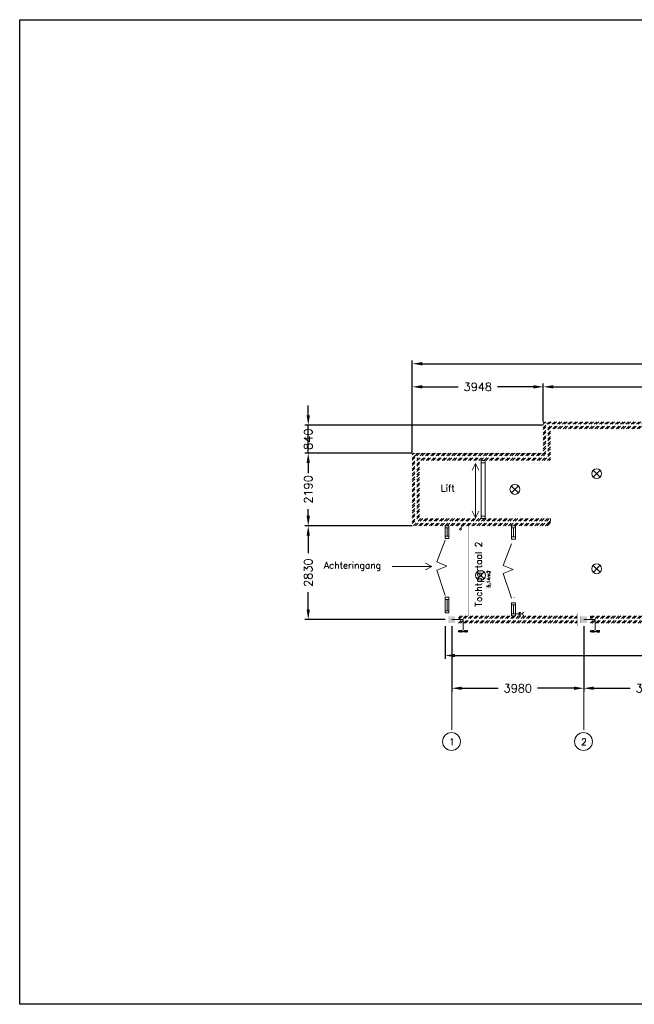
# Model space of a CAD drawing. Header units: millimetres. Extents: x 1965 to 43965, y 27567 to 57267.
# Tile 1 of 2: x 1965 to 20494, y 27567 to 57267. Entities that reach past the tile are written whole.
import ezdxf

# ---------------------------------------------------------------- set-up
doc = ezdxf.new("R2010")
doc.units = ezdxf.units.MM
doc.header["$LTSCALE"] = 100
doc.header["$MEASUREMENT"] = 0
doc.linetypes.add('ACAD_ISO10W100', pattern=[18, 12, -3, 0, -3])
doc.linetypes.add('E_GOOT3', pattern=[5, 4, -1])
doc.layers.get('0').update_dxf_attribs({"linetype": 'CONTINUOUS'})
doc.layers.get('DEFPOINTS').update_dxf_attribs({"linetype": 'CONTINUOUS'})
for name, color, linetype in [('Arcering', 23, 'CONTINUOUS'), ('Binnendeurkozijn', 4, 'CONTINUOUS'), ('Binnenkozijn', 4, 'CONTINUOUS'), ('Buitendeurkozijn', 4, 'CONTINUOUS'), ('Buitenmuur', 1, 'CONTINUOUS'), ('KADER', 4, 'CONTINUOUS'), ('Kolom', 3, 'CONTINUOUS'), ('Lichtpunt', 7, 'CONTINUOUS'), ('Lift', 3, 'CONTINUOUS'), ('Maatvoering', 7, 'CONTINUOUS'), ('Schakelaar', 7, 'CONTINUOUS'), ('Stramien', 7, 'CONTINUOUS'), ('Systeemplafond', 7, 'CONTINUOUS'), ('TEKST', 7, 'CONTINUOUS'), ('TRAPPEN', 2, 'CONTINUOUS'), ('Wandcontactdoos', 7, 'CONTINUOUS')]:
    doc.layers.add(name, color=color, linetype=linetype)
doc.styles.get("Standard").update_dxf_attribs({"font": 'romans.shx'})
doc.dimstyles.new('DIM-ARR', dxfattribs={"dimtxt": 2.5, "dimasz": 3, "dimexe": 1, "dimexo": 0, "dimgap": 1.5, "dimtad": 1, "dimdsep": 46, "dimtxsty": 'Standard', "dimcen": -3, "dimdle": 1.25, "dimclrt": 7, "dimadec": 0, "dimazin": 0, "dimtfac": 0.8, "dimtmove": 2, "dimatfit": 3, "dimfxl": 1, "dimtvp": 1.8, "dimtolj": 1, "dimarcsym": 0})

# ---------------------------------------------------------------- blocks, each defined once
blk = doc.blocks.new('*D72')
at = {"layer": 'DEFPOINTS', "color": 0, "lineweight": 0, "transparency": 16777216}
for p in [(14792, 38972), (31113, 38972), (31113, 38088)]:
    blk.add_point(p, dxfattribs=at)
at = {"layer": 'Maatvoering', "color": 0, "lineweight": -2, "transparency": 16777216}
for p, q in [((14792, 38972), (14792, 37988)), ((31113, 38972), (31113, 37988)), ((15092, 38088), (22296, 38088)), ((30813, 38088), (23608, 38088))]:
    blk.add_line(p, q, dxfattribs=at)
at = {"layer": 'Maatvoering', "color": 0, "lineweight": 0, "transparency": 16777216}
for points in [[(15092, 38138), (15092, 38038), (14792, 38088)], [(30813, 38138), (30813, 38038), (31113, 38088)]]:
    blk.add_solid(points, dxfattribs=at)
at = {"layer": 'Maatvoering', "color": 7, "lineweight": 0, "transparency": 16777216, "insert": (22952, 38088), "char_height": 250, "attachment_point": 5}
blk.add_mtext('\\A1;16321', dxfattribs=at)
blk = doc.blocks.new('*D73')
at = {"layer": 'DEFPOINTS', "color": 0, "lineweight": 0, "transparency": 16777216}
for p in [(31113, 46889), (31113, 45142), (13802, 44192)]:
    blk.add_point(p, dxfattribs=at)
at = {"layer": 'Maatvoering', "color": 0, "lineweight": -2, "transparency": 16777216}
for p, q in [((13802, 44192), (13802, 46989)), ((31113, 45142), (31113, 46989)), ((14102, 46889), (21801, 46889)), ((30813, 46889), (23113, 46889))]:
    blk.add_line(p, q, dxfattribs=at)
at = {"layer": 'Maatvoering', "color": 0, "lineweight": 0, "transparency": 16777216}
for points in [[(14102, 46939), (14102, 46839), (13802, 46889)], [(30813, 46939), (30813, 46839), (31113, 46889)]]:
    blk.add_solid(points, dxfattribs=at)
at = {"layer": 'Maatvoering', "color": 7, "lineweight": 0, "transparency": 16777216, "insert": (22457, 46889), "char_height": 250, "attachment_point": 5}
blk.add_mtext('\\A1;17311', dxfattribs=at)
blk = doc.blocks.new('*D74')
at = {"layer": 'DEFPOINTS', "color": 0, "lineweight": 0, "transparency": 16777216}
for p in [(17750, 46192), (17750, 45142), (13802, 44192)]:
    blk.add_point(p, dxfattribs=at)
at = {"layer": 'Maatvoering', "color": 0, "lineweight": -2, "transparency": 16777216}
for p, q in [((13802, 44192), (13802, 46292)), ((14102, 46192), (15185, 46192)), ((17450, 46192), (16366, 46192)), ((17750, 45142), (17750, 46292))]:
    blk.add_line(p, q, dxfattribs=at)
at = {"layer": 'Maatvoering', "color": 0, "lineweight": 0, "transparency": 16777216}
for points in [[(14102, 46242), (14102, 46142), (13802, 46192)], [(17450, 46242), (17450, 46142), (17750, 46192)]]:
    blk.add_solid(points, dxfattribs=at)
at = {"layer": 'Maatvoering', "color": 7, "lineweight": 0, "transparency": 16777216, "insert": (15776, 46192), "char_height": 250, "attachment_point": 5}
blk.add_mtext('\\A1;3948', dxfattribs=at)
blk = doc.blocks.new('*D75')
at = {"layer": 'DEFPOINTS', "color": 0, "lineweight": 0, "transparency": 16777216}
for p in [(31113, 46192), (17750, 45142), (31113, 45142)]:
    blk.add_point(p, dxfattribs=at)
at = {"layer": 'Maatvoering', "color": 0, "lineweight": -2, "transparency": 16777216}
for p, q in [((17750, 45142), (17750, 46292)), ((18050, 46192), (23739, 46192)), ((30813, 46192), (25123, 46192)), ((31113, 45142), (31113, 46292))]:
    blk.add_line(p, q, dxfattribs=at)
at = {"layer": 'Maatvoering', "color": 0, "lineweight": 0, "transparency": 16777216}
for points in [[(18050, 46242), (18050, 46142), (17750, 46192)], [(30813, 46242), (30813, 46142), (31113, 46192)]]:
    blk.add_solid(points, dxfattribs=at)
at = {"layer": 'Maatvoering', "color": 7, "lineweight": 0, "transparency": 16777216, "insert": (24431, 46224), "char_height": 250, "attachment_point": 5}
blk.add_mtext('\\A1;13363', dxfattribs=at)
blk = doc.blocks.new('*D76')
at = {"layer": 'DEFPOINTS', "color": 0, "lineweight": 0, "transparency": 16777216}
for p in [(14992, 38972), (18972, 38972), (18972, 37100)]:
    blk.add_point(p, dxfattribs=at)
at = {"layer": 'Maatvoering', "color": 0, "lineweight": -2, "transparency": 16777216}
for p, q in [((14992, 38972), (14992, 37000)), ((18972, 38972), (18972, 37000)), ((15292, 37100), (16391, 37100)), ((18672, 37100), (17572, 37100))]:
    blk.add_line(p, q, dxfattribs=at)
at = {"layer": 'Maatvoering', "color": 0, "lineweight": 0, "transparency": 16777216}
for points in [[(15292, 37150), (15292, 37050), (14992, 37100)], [(18672, 37150), (18672, 37050), (18972, 37100)]]:
    blk.add_solid(points, dxfattribs=at)
at = {"layer": 'Maatvoering', "color": 7, "lineweight": 0, "transparency": 16777216, "insert": (16982, 37100), "char_height": 250, "attachment_point": 5}
blk.add_mtext('\\A1;3980', dxfattribs=at)
blk = doc.blocks.new('*D77')
at = {"layer": 'DEFPOINTS', "color": 0, "lineweight": 0, "transparency": 16777216}
for p in [(18972, 38972), (22952, 38972), (22952, 37100)]:
    blk.add_point(p, dxfattribs=at)
at = {"layer": 'Maatvoering', "color": 0, "lineweight": -2, "transparency": 16777216}
for p, q in [((18972, 38972), (18972, 37000)), ((22952, 38972), (22952, 37000)), ((19272, 37100), (20372, 37100)), ((22652, 37100), (21552, 37100))]:
    blk.add_line(p, q, dxfattribs=at)
at = {"layer": 'Maatvoering', "color": 0, "lineweight": 0, "transparency": 16777216}
for points in [[(19272, 37150), (19272, 37050), (18972, 37100)], [(22652, 37150), (22652, 37050), (22952, 37100)]]:
    blk.add_solid(points, dxfattribs=at)
at = {"layer": 'Maatvoering', "color": 7, "lineweight": 0, "transparency": 16777216, "insert": (20962, 37100), "char_height": 250, "attachment_point": 5}
blk.add_mtext('\\A1;3980', dxfattribs=at)
blk = doc.blocks.new('*D82')
at = {"layer": 'DEFPOINTS', "color": 0, "lineweight": 0, "transparency": 16777216}
for p in [(10664, 42002), (13802, 42002), (14792, 39172)]:
    blk.add_point(p, dxfattribs=at)
at = {"layer": 'Maatvoering', "color": 0, "lineweight": -2, "transparency": 16777216}
for p, q in [((13802, 42002), (10564, 42002)), ((10664, 41702), (10664, 41177)), ((10664, 39472), (10664, 39996)), ((14792, 39172), (10564, 39172))]:
    blk.add_line(p, q, dxfattribs=at)
at = {"layer": 'Maatvoering', "color": 0, "lineweight": 0, "transparency": 16777216}
for points in [[(10614, 41702), (10714, 41702), (10664, 42002)], [(10614, 39472), (10714, 39472), (10664, 39172)]]:
    blk.add_solid(points, dxfattribs=at)
at = {"layer": 'Maatvoering', "color": 7, "lineweight": 0, "transparency": 16777216, "insert": (10664, 40587), "char_height": 250, "attachment_point": 5, "rotation": 90}
blk.add_mtext('\\A1;2830', dxfattribs=at)
blk = doc.blocks.new('*D85')
at = {"layer": 'DEFPOINTS', "color": 0, "lineweight": 0, "transparency": 16777216}
for p in [(10664, 44192), (13802, 44192), (13802, 42002)]:
    blk.add_point(p, dxfattribs=at)
at = {"layer": 'Maatvoering', "color": 0, "lineweight": -2, "transparency": 16777216}
for p, q in [((13802, 44192), (10564, 44192)), ((10664, 43892), (10664, 43687)), ((10664, 42302), (10664, 42506)), ((13802, 42002), (10564, 42002))]:
    blk.add_line(p, q, dxfattribs=at)
at = {"layer": 'Maatvoering', "color": 0, "lineweight": 0, "transparency": 16777216}
for points in [[(10614, 43892), (10714, 43892), (10664, 44192)], [(10614, 42302), (10714, 42302), (10664, 42002)]]:
    blk.add_solid(points, dxfattribs=at)
at = {"layer": 'Maatvoering', "color": 7, "lineweight": 0, "transparency": 16777216, "insert": (10664, 43097), "char_height": 250, "attachment_point": 5, "rotation": 90}
blk.add_mtext('\\A1;2190', dxfattribs=at)
blk = doc.blocks.new('*D86')
at = {"layer": 'DEFPOINTS', "color": 0, "lineweight": 0, "transparency": 16777216}
for p in [(10664, 45032), (17750, 45032), (13802, 44192)]:
    blk.add_point(p, dxfattribs=at)
at = {"layer": 'Maatvoering', "color": 0, "lineweight": -2, "transparency": 16777216}
for p, q in [((10664, 45332), (10664, 45632)), ((17750, 45032), (10564, 45032)), ((10664, 44192), (10664, 45032)), ((13802, 44192), (10564, 44192)), ((10664, 43892), (10664, 43592))]:
    blk.add_line(p, q, dxfattribs=at)
at = {"layer": 'Maatvoering', "color": 0, "lineweight": 0, "transparency": 16777216}
for points in [[(10614, 45332), (10714, 45332), (10664, 45032)], [(10614, 43892), (10714, 43892), (10664, 44192)]]:
    blk.add_solid(points, dxfattribs=at)
at = {"layer": 'Maatvoering', "color": 7, "lineweight": 0, "transparency": 16777216, "insert": (10664, 44612), "char_height": 250, "attachment_point": 5, "rotation": 90}
blk.add_mtext('\\A1;840', dxfattribs=at)

msp = doc.modelspace()

# ---------------------------------------------------------------- hatches: boundary and pattern name
at = {"layer": 'Arcering', "lineweight": 0}
h = msp.add_hatch(dxfattribs=at)
h.set_pattern_fill('ANSI32', color=256, scale=300)
h.paths.add_polyline_path([(17969.641, 44921.655), (31112.641, 44921.655), (31112.641, 45141.655), (17749.641, 45141.655), (17749.641, 44191.655), (13801.641, 44191.655), (13801.641, 42001.655), (17969.641, 42001.655), (17969.641, 42221.655), (14021.641, 42221.655), (14021.641, 43971.655), (15885.641, 43971.655), (17969.641, 43971.655)])
h.paths.add_polyline_path([(17829.641, 45001.655), (17829.641, 45061.655), (31032.641, 45061.655), (31032.641, 45001.655), (17969.641, 45001.655), (17889.641, 45001.655), (17889.641, 44051.655), (14021.641, 44051.655), (13941.641, 44051.655), (13941.641, 42221.655), (13941.641, 42141.655), (17889.641, 42141.655), (17889.641, 42081.655), (13941.641, 42081.655), (13881.641, 42081.655), (13881.641, 44051.655), (13881.641, 44111.655), (17829.641, 44111.655)], flags=16)
h = msp.add_hatch(dxfattribs=at)
h.set_pattern_fill('AR-SAND', color=256, scale=20)
h.set_pattern_definition([(37.5, (0, 0), (-1.259867, 38.536475), [0, -30.4, 0, -34, 0, -32.5]), (7.5, (0, 0), (35.395534, 56.44292), [0, -16.4, 0, -27.4, 0, -10.5]), (327.5, (-24.6, 0), (62.282837, 0.11318), [0, -10, 0, -36, 0, -47]), (317.5, (-24.6, 0), (60.12253, 17.55351), [0, -5, 0, -23.6, 0, -27])])
h.paths.add_polyline_path([(15091.641, 39271.655), (14891.641, 39271.655), (14891.641, 39071.655), (15091.641, 39071.655)])
h.paths.add_polyline_path([(19071.891, 39271.655), (18871.891, 39271.655), (18871.891, 39071.655), (19071.891, 39071.655)])
h.paths.add_polyline_path([(27032.391, 39271.655), (26832.391, 39271.655), (26832.391, 39071.655), (27032.391, 39071.655)])
h.paths.add_polyline_path([(31012.641, 39271.655), (30812.641, 39271.655), (30812.641, 39071.655), (31012.641, 39071.655)])
h = msp.add_hatch(dxfattribs=at)
h.set_pattern_fill('ANSI32', color=256, scale=300)
h.paths.add_polyline_path([(18771.891, 39141.655), (15271.641, 39141.655), (15271.641, 39201.655), (18771.891, 39201.655), (18771.891, 39281.655), (15191.641, 39281.655), (15191.641, 39061.655), (18771.891, 39061.655)])
h.paths.add_polyline_path([(22752.141, 39281.655), (19171.891, 39281.655), (19171.891, 39201.655), (22752.141, 39201.655)])
h.paths.add_polyline_path([(22752.141, 39141.655), (19171.891, 39141.655), (19171.891, 39061.655), (22752.141, 39061.655)])
h.paths.add_polyline_path([(26732.391, 39281.655), (23152.141, 39281.655), (23152.141, 39201.655), (26732.391, 39201.655)])
h.paths.add_polyline_path([(26732.391, 39141.655), (23152.141, 39141.655), (23152.141, 39061.655), (26732.391, 39061.655)])
h.paths.add_polyline_path([(30712.641, 39281.655), (27132.391, 39281.655), (27132.391, 39201.655), (30632.641, 39201.655), (30632.641, 39141.655), (27132.391, 39141.655), (27132.391, 39061.655), (27654.641, 39061.655), (30712.641, 39061.655)])

# ---------------------------------------------------------------- linework, layer by layer
at = {"linetype": 'E_GOOT3', "lineweight": 0}
for p, q in [((14991.641, 39171.655), (15334.281, 39171.655)), ((15334.281, 39171.655), (15334.281, 38859.027)), ((18971.891, 39171.655), (19314.531, 39171.655)), ((19314.531, 39171.655), (19314.531, 38859.027))]:
    msp.add_line(p, q, dxfattribs=at)
at = {"layer": 'Binnendeurkozijn', "lineweight": 0}
for q in [(16545.341, 40805.075), (16545.341, 40558.915)]:
    msp.add_line((16845.641, 40681.995), q, dxfattribs=at)
at = {"layer": 'Binnendeurkozijn', "lineweight": 0, "const_width": 0.8}
for points in [[(16909.641, 41512.155), (16795.641, 41512.155), (16795.641, 41460.155), (16845.641, 41460.155), (16845.641, 41445.155), (16909.641, 41445.155), (16909.641, 41512.155)], [(16795.641, 41460.155), (16845.641, 41460.155), (16845.641, 39822.655), (16795.641, 39822.655), (16795.641, 41487.655)], [(16909.641, 39770.655), (16795.641, 39770.655), (16795.641, 39822.655), (16845.641, 39822.655), (16845.641, 39837.655), (16909.641, 39837.655), (16909.641, 39770.655)]]:
    msp.add_lwpolyline(points, dxfattribs=at)
at = {"layer": 'Binnenkozijn', "lineweight": 0}
for p, q in [((15881.641, 42221.655), (15881.641, 43904.655)), ((14791.641, 41684.655), (14791.641, 41949.655)), ((14848.641, 41934.655), (14848.641, 41684.655)), ((16795.641, 41669.155), (16795.641, 41934.655)), ((16852.641, 41934.655), (16852.641, 41669.155)), ((14791.641, 39438.655), (14791.641, 39793.655)), ((14848.641, 39778.655), (14848.641, 39438.655)), ((16795.641, 39348.655), (16795.641, 39613.655)), ((16852.641, 39613.655), (16852.641, 39348.655))]:
    msp.add_line(p, q, dxfattribs=at)
for points in [[(15995.641, 43971.655), (15995.641, 43904.655), (15881.641, 43904.655), (15881.641, 43971.655), (15995.641, 43971.655)], [(15995.641, 43904.655), (15995.641, 42221.655)], [(15995.641, 42288.655), (15995.641, 42221.655), (15881.641, 42221.655), (15881.641, 42288.655), (15995.641, 42288.655)], [(14905.641, 42001.655), (14905.641, 41934.655), (14791.641, 41934.655), (14791.641, 42001.655), (14905.641, 42001.655)], [(14905.641, 41949.655), (14905.641, 41684.655)], [(16909.641, 42001.655), (16909.641, 41934.655), (16795.641, 41934.655), (16795.641, 42001.655), (16909.641, 42001.655)], [(16909.641, 41934.655), (16909.641, 41669.155)], [(14905.641, 41684.655), (14905.641, 41617.655), (14791.641, 41617.655), (14791.641, 41684.655), (14905.641, 41684.655)], [(16909.641, 41669.155), (16909.641, 41602.155), (16795.641, 41602.155), (16795.641, 41669.155), (16909.641, 41669.155)], [(14905.641, 39845.655), (14905.641, 39778.655), (14791.641, 39778.655), (14791.641, 39845.655), (14905.641, 39845.655)], [(14905.641, 39793.655), (14905.641, 39438.655)], [(16909.641, 39680.655), (16909.641, 39613.655), (16795.641, 39613.655), (16795.641, 39680.655), (16909.641, 39680.655)], [(16909.641, 39613.655), (16909.641, 39348.655)], [(14905.641, 39438.655), (14905.641, 39371.655), (14791.641, 39371.655), (14791.641, 39438.655), (14905.641, 39438.655)], [(16909.641, 39348.655), (16909.641, 39281.655), (16795.641, 39281.655), (16795.641, 39348.655), (16909.641, 39348.655)]]:
    msp.add_lwpolyline(points, dxfattribs=at)
at = {"layer": 'Binnenkozijn', "lineweight": 0, "const_width": 0.8}
for points in [[(16909.641, 41602.155), (16909.641, 41512.155), (16795.641, 41512.155), (16795.641, 41602.155), (16909.641, 41602.155)], [(16909.641, 39680.655), (16909.641, 39770.655), (16795.641, 39770.655), (16795.641, 39680.655), (16909.641, 39680.655)]]:
    msp.add_lwpolyline(points, dxfattribs=at)
at = {"layer": 'Buitendeurkozijn', "lineweight": 0}
for p, q in [((14541.341, 40910.575), (14791.641, 41565.655)), ((16545.341, 40805.075), (16795.641, 41460.155)), ((14841.641, 40787.495), (14541.341, 40910.575)), ((14841.641, 40787.495), (14541.341, 40664.415)), ((14541.341, 40664.415), (14791.641, 39897.655)), ((16545.341, 40558.915), (16795.641, 39822.655))]:
    msp.add_line(p, q, dxfattribs=at)
at = {"layer": 'Buitendeurkozijn', "lineweight": 0, "const_width": 0.8}
for points in [[(14905.641, 41617.655), (14791.641, 41617.655), (14791.641, 41565.655), (14841.641, 41565.655), (14841.641, 41550.655), (14905.641, 41550.655), (14905.641, 41617.655)], [(14791.641, 41565.655), (14841.641, 41565.655), (14841.641, 39897.655), (14791.641, 39897.655), (14791.641, 41593.155)], [(14905.641, 41578.155), (14905.641, 39912.655)], [(16909.641, 41472.655), (16909.641, 39837.655)], [(14905.641, 39845.655), (14791.641, 39845.655), (14791.641, 39897.655), (14841.641, 39897.655), (14841.641, 39912.655), (14905.641, 39912.655), (14905.641, 39845.655)]]:
    msp.add_lwpolyline(points, dxfattribs=at)
at = {"layer": 'Buitenmuur', "lineweight": 0}
for p, q in [((17969.641, 42221.655), (17969.641, 42141.655)), ((19171.891, 39281.655), (19171.891, 39201.655))]:
    msp.add_line(p, q, dxfattribs=at)
at = {"layer": 'Buitenmuur', "lineweight": 0, "const_width": 0.8}
for points in [[(31112.641, 45141.655), (31112.641, 44921.655), (17969.641, 44921.655), (17969.641, 43971.655), (14021.641, 43971.655), (14021.641, 42221.655), (17969.641, 42221.655), (17969.641, 42001.655), (13801.641, 42001.655), (13801.641, 44191.655), (17749.641, 44191.655), (17749.641, 45141.655), (31112.641, 45141.655)], [(17969.641, 42001.655), (14791.641, 42001.655)], [(17969.641, 42001.655), (17969.641, 42081.655)], [(17969.641, 39061.655), (16909.641, 39061.655), (16795.641, 39061.655), (15191.641, 39061.655)], [(18771.891, 39061.655), (17969.641, 39061.655)]]:
    msp.add_lwpolyline(points, dxfattribs=at)
for points in [[(31032.641, 45001.655), (17969.641, 45001.655), (17889.641, 45001.655), (17889.641, 44051.655), (14021.641, 44051.655), (13941.641, 44051.655), (13941.641, 42221.655), (13941.641, 42141.655), (17889.641, 42141.655), (17889.641, 42081.655), (13941.641, 42081.655), (13881.641, 42081.655), (13881.641, 44051.655), (13881.641, 44111.655), (17829.641, 44111.655), (17829.641, 45001.655), (17829.641, 45061.655), (31032.641, 45061.655)], [(15271.641, 39201.655), (15271.641, 39201.655), (18771.891, 39201.655), (18771.891, 39281.655), (15191.641, 39281.655), (15191.641, 39061.655), (18771.891, 39061.655), (18771.891, 39141.655), (15271.641, 39141.655)], [(19171.891, 39281.655), (19171.891, 39201.655), (22752.141, 39201.655), (22752.141, 39281.655)]]:
    msp.add_lwpolyline(points, close=True, dxfattribs=at)
at = {"layer": 'Buitenmuur', "lineweight": 0}
msp.add_lwpolyline([(22752.141, 39061.655, 0.8, 0.8, 0), (22752.141, 39141.655, 0.8, 0.8, 0), (19171.891, 39141.655, 0.8, 0.8, 0), (19171.891, 39061.655, 0.8, 0.8, 0), (22752.141, 39061.655, 0.8, 0.8, 0), (19171.891, 39061.655, 0, 0, 0)], format="xyseb", dxfattribs=at)
at = {"layer": 'KADER'}
msp.add_lwpolyline([(1964.592, 57266.903), (43964.592, 57266.903), (43964.592, 27566.903), (1964.592, 27566.903)], close=True, dxfattribs=at)
at = {"layer": 'Kolom', "lineweight": 0, "const_width": 0.8}
for points in [[(15191.641, 39371.655), (14791.641, 39371.655), (14791.641, 38971.655), (15191.641, 38971.655), (15191.641, 39371.655)], [(15091.641, 39271.655), (14891.641, 39271.655), (14891.641, 39071.655), (15091.641, 39071.655), (15091.641, 39271.655)], [(19171.891, 39371.655), (18771.891, 39371.655), (18771.891, 38971.655), (19171.891, 38971.655), (19171.891, 39371.655)], [(19071.891, 39271.655), (18871.891, 39271.655), (18871.891, 39071.655), (19071.891, 39071.655), (19071.891, 39271.655)]]:
    msp.add_lwpolyline(points, dxfattribs=at)
at = {"layer": 'Lichtpunt', "lineweight": 0}
for p, q in [((19250.605, 43676.538), (19468.148, 43469.959)), ((19256.087, 43464.477), (19462.666, 43682.02)), ((16786.685, 43202.77), (17004.228, 42996.19)), ((16792.166, 42990.708), (16998.746, 43208.251)), ((19250.605, 40807.855), (19468.148, 40601.276)), ((19256.087, 40595.794), (19462.666, 40813.337)), ((15750.851, 40610.472), (15968.394, 40403.893)), ((15756.333, 40398.411), (15962.913, 40615.954))]:
    msp.add_line(p, q, dxfattribs=at)
for centre in [(19359.377, 43573.249), (19359.377, 43573.249), (16895.456, 43099.48), (19359.377, 40704.565), (15859.623, 40507.183)]:
    msp.add_circle(centre, 150, dxfattribs=at)
at = {"layer": 'Lift', "lineweight": 0, "const_width": 0.8}
msp.add_lwpolyline([(14021.641, 43971.655), (15995.641, 43971.655), (15995.641, 42221.655), (14021.641, 42221.655), (14021.641, 43971.655)], dxfattribs=at)
at = {"layer": 'Schakelaar', "lineweight": 0}
msp.add_line((15255.54, 41895.323), (15292.322, 41988.313), dxfattribs=at)
msp.add_circle((15255.54, 41895.323), 30, dxfattribs=at)
at = {"layer": 'Stramien', "linetype": 'ACAD_ISO10W100', "lineweight": 0}
for p, q in [((14991.641, 35841.979), (14991.641, 38971.655)), ((18971.891, 35841.979), (18971.891, 38971.655))]:
    msp.add_line(p, q, dxfattribs=at)
at = {"layer": 'Stramien', "lineweight": 0}
for centre in [(14982.845, 35493.215), (18963.095, 35493.215)]:
    msp.add_circle(centre, 269.662, dxfattribs=at)
at = {"layer": 'Systeemplafond', "lineweight": 0, "const_width": 0.8}
for points in [[(15995.641, 43971.655), (16595.641, 43971.655), (16595.641, 43396.655), (15995.641, 43396.655), (15995.641, 43971.655)], [(16595.641, 43971.655), (17195.641, 43971.655), (17195.641, 43396.655), (16595.641, 43396.655), (16595.641, 43971.655)], [(17195.641, 43971.655), (17795.641, 43971.655), (17795.641, 43396.655), (17195.641, 43396.655), (17195.641, 43996.655)], [(15995.641, 43396.655), (16595.641, 43396.655), (16595.641, 42796.655), (15995.641, 42796.655), (15995.641, 43396.655)], [(16595.641, 43396.655), (17195.641, 43396.655), (17195.641, 42796.655), (16595.641, 42796.655), (16595.641, 43396.655)], [(17195.641, 43396.655), (17795.641, 43396.655), (17795.641, 42796.655), (17195.641, 42796.655), (17195.641, 43396.655)], [(15995.641, 42796.655), (16595.641, 42796.655), (16595.641, 42221.655), (15995.641, 42221.655), (15995.641, 42796.655)], [(16595.641, 42796.655), (17195.641, 42796.655), (17195.641, 42221.655), (16595.641, 42221.655), (16595.641, 42796.655)], [(17195.641, 42796.655), (17795.641, 42796.655), (17795.641, 42221.655), (17195.641, 42221.655), (17195.641, 42796.655)], [(14905.641, 42001.655), (15505.641, 42001.655), (15505.641, 41401.655), (14905.641, 41401.655), (14905.641, 42001.655)], [(15505.641, 42001.655), (16105.641, 42001.655), (16105.641, 41401.655), (15505.641, 41401.655), (15505.641, 42001.655)], [(16105.641, 42001.655), (16795.641, 42001.655), (16795.641, 41401.655), (16105.641, 41401.655), (16105.641, 42001.655)], [(16909.641, 42001.655), (17509.641, 42001.655), (17509.641, 41401.155), (16909.641, 41401.155), (16909.641, 42001.655)], [(17749.641, 42001.655), (17509.641, 42001.655), (17509.641, 41401.155), (17795.641, 41401.155), (17795.641, 42001.655)], [(14905.641, 41401.655), (15505.641, 41401.655), (15505.641, 40801.655), (14905.641, 40801.655), (14905.641, 41401.655)], [(15505.641, 41401.655), (16105.641, 41401.655), (16105.641, 40801.655), (15505.641, 40801.655), (15505.641, 41401.655)], [(16105.641, 41401.655), (16795.641, 41401.655), (16795.641, 40801.655), (16105.641, 40801.655), (16105.641, 41401.655)], [(16909.641, 41401.155), (17509.641, 41401.155), (17509.641, 40801.155), (16909.641, 40801.155), (16909.641, 41401.155)], [(17749.641, 41401.655), (17509.641, 41401.155), (17509.641, 40801.155), (17795.641, 40801.155), (17795.641, 41401.655)], [(14905.641, 40801.655), (15505.641, 40801.655), (15505.641, 40201.655), (14905.641, 40201.655), (14905.641, 40801.655)], [(15505.641, 40801.655), (16105.641, 40801.655), (16105.641, 40201.655), (15505.641, 40201.655), (15505.641, 40801.655)], [(16105.641, 40801.655), (16795.641, 40801.655), (16795.641, 40201.655), (16105.641, 40201.655), (16105.641, 40801.655)], [(16909.641, 40801.155), (17509.641, 40801.155), (17509.641, 40201.155), (16909.641, 40201.155), (16909.641, 40801.155)], [(17749.641, 40801.655), (17509.641, 40801.155), (17509.641, 40201.155), (17795.641, 40201.155), (17795.641, 40801.655)], [(14905.641, 40201.655), (15505.641, 40201.655), (15505.641, 39601.655), (14905.641, 39601.655), (14905.641, 40201.655)], [(15505.641, 40201.655), (16105.641, 40201.655), (16105.641, 39601.655), (15505.641, 39601.655), (15505.641, 40201.655)], [(16105.641, 40201.655), (16795.641, 40201.655), (16795.641, 39601.655), (16105.641, 39601.655), (16105.641, 40201.655)], [(16909.641, 40201.155), (17509.641, 40201.155), (17509.641, 39601.155), (16909.641, 39601.155), (16909.641, 40201.155)], [(17749.641, 40201.655), (17509.641, 40201.155), (17509.641, 39601.155), (17795.641, 39601.155), (17795.641, 40201.655)], [(14905.641, 39601.655), (15505.641, 39601.655), (15505.641, 39281.655), (14905.641, 39281.655), (14905.641, 39601.655)], [(15505.641, 39601.655), (16105.641, 39601.655), (16105.641, 39281.655), (15505.641, 39281.655), (15505.641, 39601.655)], [(16105.641, 39601.655), (16795.641, 39601.655), (16795.641, 39281.655), (16105.641, 39281.655), (16105.641, 39601.655)], [(16909.641, 39601.155), (17509.641, 39601.155), (17509.641, 39281.155), (16909.641, 39281.155), (16909.641, 39601.155)], [(17749.641, 39601.655), (17509.641, 39601.155), (17509.641, 39281.655), (17795.641, 39281.655), (17795.641, 39601.655)]]:
    msp.add_lwpolyline(points, dxfattribs=at)
at = {"layer": 'TEKST', "lineweight": 0}
for p, q in [((13194.639, 40776.165), (14394.639, 40776.165)), ((14194.639, 40876.165), (14394.639, 40776.165)), ((14394.639, 40776.165), (14194.639, 40676.165))]:
    msp.add_line(p, q, dxfattribs=at)
at = {"layer": 'TRAPPEN', "lineweight": 0}
for p, q in [((15604.17, 43680.655), (15704.17, 43880.655)), ((15704.17, 43880.655), (15704.17, 42240.655)), ((15704.17, 43880.655), (15804.17, 43680.655)), ((15704.17, 42240.655), (15604.17, 42440.655)), ((15804.17, 42440.655), (15704.17, 42240.655))]:
    msp.add_line(p, q, dxfattribs=at)
at = {"layer": 'Wandcontactdoos', "lineweight": 0}
for p, q in [((15292.322, 41988.313), (15341.143, 41999.488)), ((16926.834, 39343.962), (17026.834, 39343.962)), ((17026.834, 39393.962), (17026.834, 39293.962)), ((17026.834, 39343.962), (17126.834, 39343.962))]:
    msp.add_line(p, q, dxfattribs=at)
for centre in [(17077.766, 39343.962), (17177.766, 39343.962)]:
    msp.add_arc(centre, 50.932, 100.9801994, 259.0198006, dxfattribs=at)

# ---------------------------------------------------------------- texts
at = {"lineweight": 0, "insert": (16051.27, 40134.087), "char_height": 100, "attachment_point": 1, "rotation": 90}
msp.add_mtext_dynamic_manual_height_columns('5,14m2', width=2150.52218, gutter_width=15, heights=[0], dxfattribs=at)
at = {"lineweight": 0, "char_height": 50, "attachment_point": 1}
for insert in [(15177.507, 38847.026), (19158.113, 38841.562)]:
    msp.add_mtext_dynamic_manual_height_columns('400x400', width=2150.52218, gutter_width=15, heights=[0], dxfattribs=dict(at, insert=insert))
at = {"layer": 'TEKST', "lineweight": 0, "char_height": 200, "attachment_point": 1}
for s, insert in [('Lift', (14661.741, 43238.141)), ('Achteringang', (11137.827, 40908.901)), ('1', (14909.605, 35583.384)), ('2', (18889.855, 35583.384))]:
    msp.add_mtext_dynamic_manual_height_columns(s, width=2150.52218, gutter_width=15, heights=[0], dxfattribs=dict(at, insert=insert))
at = {"layer": 'TEKST', "lineweight": 0, "insert": (15700.583, 39561.324), "char_height": 200, "attachment_point": 1, "rotation": 90}
msp.add_mtext_dynamic_manual_height_columns('Tochtportaal 2', width=2150.52218, gutter_width=15, heights=[0], dxfattribs=at)

# ---------------------------------------------------------------- dimensions: what is measured, and where the dimension line sits
at = {"layer": 'Maatvoering', "lineweight": 0}
for base, p1, p2, picture, middle in [((31112.641, 46888.658), (13801.641, 44191.655), (31112.641, 45141.655), '*D73', (22457.141, 46888.658)), ((17749.641, 46191.512), (13801.641, 44191.655), (17749.641, 45141.655), '*D74', (15775.641, 46191.512)), ((31112.641, 46191.512), (17749.641, 45141.655), (31112.641, 45141.655), '*D75', (24431.141, 46223.829)), ((31112.641, 38088.05), (14791.641, 38971.655), (31112.641, 38971.655), '*D72', (22952.141, 38088.05))]:
    dim = msp.add_linear_dim(base=base, p1=p1, p2=p2, dimstyle='DIM-ARR', override={"dimscale": 100}, dxfattribs=at)
    dim.commit()
    dim.dimension.update_dxf_attribs({"geometry": picture, "text_midpoint": middle, "dimtype": 160})
for base, p1, p2, picture, middle in [((10664.5, 45031.655), (13801.641, 44191.655), (17749.641, 45031.655), '*D86', (10664.5, 44611.655)), ((10664.5, 44191.655), (13801.641, 42001.655), (13801.641, 44191.655), '*D85', (10664.5, 43096.655)), ((10664.5, 42001.655), (14791.641, 39171.655), (13801.641, 42001.655), '*D82', (10664.5, 40586.655))]:
    dim = msp.add_linear_dim(base=base, p1=p1, p2=p2, angle=90, dimstyle='DIM-ARR', override={"dimscale": 100}, dxfattribs=at)
    dim.commit()
    dim.dimension.update_dxf_attribs({"geometry": picture, "text_midpoint": middle, "dimtype": 160})
for base, p1, p2, picture, middle in [((18971.891, 37100.055), (14991.641, 38971.655), (18971.891, 38971.655), '*D76', (16981.766, 37100.055)), ((22952.141, 37100.055), (18971.891, 38971.655), (22952.141, 38971.655), '*D77', (20962.016, 37100.055))]:
    dim = msp.add_linear_dim(base=base, p1=p1, p2=p2, text='3980', dimstyle='DIM-ARR', override={"dimscale": 100}, dxfattribs=at)
    dim.commit()
    dim.dimension.update_dxf_attribs({"geometry": picture, "text_midpoint": middle, "dimtype": 160})

doc.saveas('drawing.dxf')
